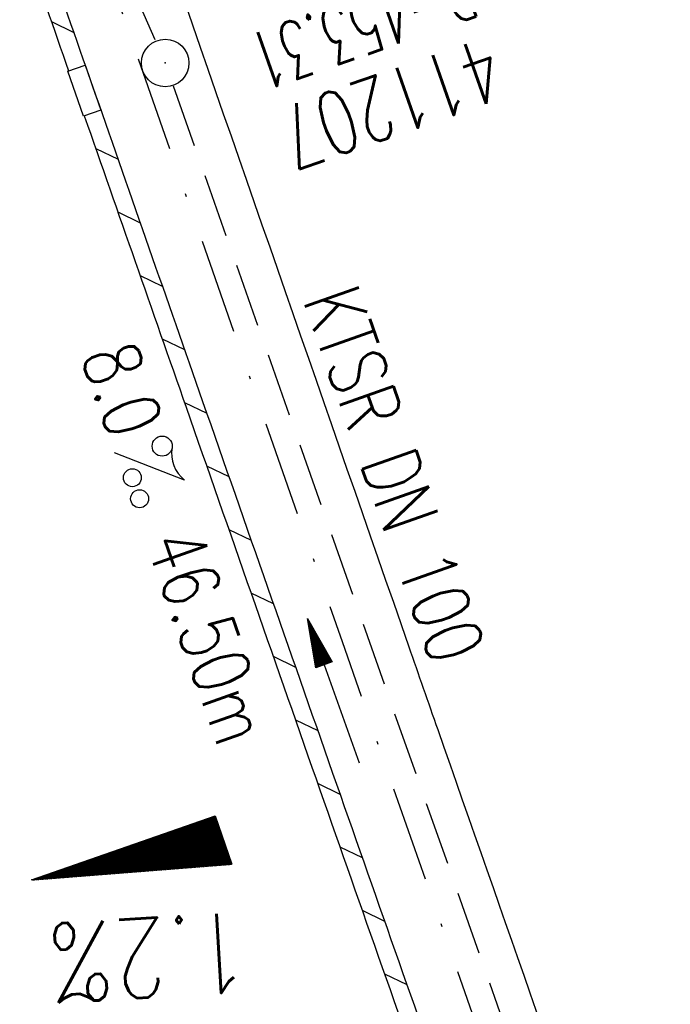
# Model space of a CAD drawing. Extents: x 446577 to 447152, y 443659 to 444842.
# Tile 9 of 41: x 446956 to 446977, y 443905 to 443936. Entities that reach past the tile are written whole.
import ezdxf
from ezdxf.enums import TextEntityAlignment as Align

# ---------------------------------------------------------------- set-up
doc = ezdxf.new("R2010")
doc.units = 0
doc.header["$LTSCALE"] = 2
doc.header["$MEASUREMENT"] = 0
for name, pattern in [('AUSGEZOGEN', [0]), ('GESTRICH-X2', [1.5, 1, -0.5]), ('STRICHPT-X3', [3, 1.5, -0.75, 0, -0.75])]:
    doc.linetypes.add(name, pattern=pattern)
doc.layers.get('0').update_dxf_attribs({"linetype": 'AUSGEZOGEN'})
for name, color, linetype in [('ACHSE', 250, 'STRICHPT-X3'), ('FBR', 8, 'CONTINUOUS'), ('GEF', 7, 'CONTINUOUS'), ('KANAL', 7, 'GESTRICH-X2'), ('PFEIL', 7, 'CONTINUOUS'), ('SCHACHTNR', 6, 'CONTINUOUS'), ('SCHLITZRINNE', 8, 'AUSGEZOGEN'), ('SCHSYMBOL', 7, 'AUSGEZOGEN'), ('TEXTO', 4, 'CONTINUOUS'), ('TEXTU', 4, 'CONTINUOUS')]:
    doc.layers.add(name, color=color, linetype=linetype)
doc.styles.add('ROMANS', font='romans.shx', dxfattribs={"width": 0.8})

# ---------------------------------------------------------------- blocks, each defined once
blk = doc.blocks.new('GST')
at = {"color": 0}
blk.add_circle((0, 0), 0.75, dxfattribs=at)
blk.add_point((0, 0), dxfattribs=at)
blk = doc.blocks.new('PROM')
blk.add_line((1.566, 1.817), (0.019, 0.015))
for centre, radius in [((0.317, 1.51), 0.317), ((0.943, 0.291), 0.283), ((1.645, 0.287), 0.283)]:
    blk.add_circle(centre, radius)
blk.add_arc((0.992, 2.682), 1.033, 239.1414, 303.3549)
blk = doc.blocks.new('PFEIL2')
at = {"color": 0}
for p, q in [((0.88, 0.002), (-2.401, -0.012)), ((0.881, -0.271), (0.879, 0.276)), ((0.879, 0.276), (2.429, 0.009)), ((0.911, 0.27), (0.879, 0.265)), ((0.965, 0.261), (0.879, 0.246)), ((1.019, 0.252), (0.879, 0.228)), ((1.073, 0.242), (0.879, 0.209)), ((1.127, 0.233), (0.879, 0.191)), ((1.181, 0.224), (0.879, 0.172)), ((1.235, 0.214), (0.879, 0.154)), ((1.289, 0.205), (0.879, 0.135)), ((1.343, 0.196), (0.879, 0.117)), ((1.397, 0.187), (0.879, 0.098)), ((1.451, 0.177), (0.879, 0.08)), ((1.505, 0.168), (0.879, 0.061)), ((1.559, 0.159), (0.88, 0.043)), ((1.613, 0.149), (0.88, 0.024)), ((1.668, 0.14), (0.88, 0.006)), ((1.722, 0.131), (0.88, -0.013)), ((1.776, 0.121), (0.88, -0.031)), ((1.83, 0.112), (0.88, -0.05)), ((1.884, 0.103), (0.88, -0.068)), ((1.938, 0.094), (0.88, -0.087)), ((1.992, 0.084), (0.88, -0.105)), ((2.046, 0.075), (0.88, -0.124)), ((2.1, 0.066), (0.88, -0.142)), ((2.154, 0.056), (0.88, -0.161)), ((2.208, 0.047), (0.88, -0.179)), ((2.262, 0.038), (0.881, -0.198)), ((2.316, 0.029), (0.881, -0.216)), ((2.37, 0.019), (0.881, -0.235)), ((2.424, 0.01), (0.881, -0.253)), ((2.429, 0.009), (0.881, -0.271))]:
    blk.add_line(p, q, dxfattribs=at)
blk = doc.blocks.new('*X5')
at = {"color": 0}
for p, q in [((725.827, 193.844), (727.436, 195.453)), ((725.827, 193.853), (727.427, 195.453)), ((725.827, 193.861), (727.418, 195.453)), ((725.827, 193.87), (727.409, 195.453)), ((725.827, 193.879), (727.401, 195.453)), ((725.827, 193.888), (727.392, 195.453)), ((725.827, 193.897), (727.383, 195.453)), ((725.827, 193.906), (727.374, 195.453)), ((725.827, 193.914), (727.365, 195.453)), ((725.827, 193.923), (727.356, 195.453)), ((725.827, 193.932), (727.347, 195.453)), ((725.827, 193.941), (727.339, 195.453)), ((725.827, 193.95), (727.33, 195.453)), ((725.827, 193.959), (727.321, 195.453)), ((725.827, 193.967), (727.312, 195.453)), ((725.827, 193.976), (727.303, 195.453)), ((725.827, 193.985), (727.294, 195.453)), ((725.827, 193.994), (727.286, 195.453)), ((725.827, 194.003), (727.277, 195.453)), ((725.827, 194.012), (727.268, 195.453)), ((725.827, 194.02), (727.259, 195.453)), ((725.827, 194.029), (727.25, 195.453)), ((725.827, 194.038), (727.241, 195.453)), ((725.827, 194.047), (727.233, 195.453)), ((725.827, 194.056), (727.224, 195.453)), ((725.827, 194.065), (727.215, 195.453)), ((725.827, 194.073), (727.206, 195.453)), ((725.827, 194.082), (727.197, 195.453)), ((725.827, 194.091), (727.188, 195.453)), ((725.827, 194.1), (727.18, 195.453)), ((725.827, 194.109), (727.171, 195.453)), ((725.827, 194.118), (727.162, 195.453)), ((725.827, 194.127), (727.153, 195.453)), ((725.827, 194.135), (727.144, 195.453)), ((725.827, 194.144), (727.135, 195.453)), ((725.827, 194.153), (727.127, 195.453)), ((725.827, 194.162), (727.118, 195.453)), ((725.827, 194.171), (727.109, 195.453)), ((725.827, 194.18), (727.1, 195.453)), ((725.827, 194.188), (727.091, 195.453)), ((725.827, 194.197), (727.082, 195.453)), ((725.827, 194.206), (727.073, 195.453)), ((725.827, 194.215), (727.065, 195.453)), ((725.827, 194.224), (727.056, 195.453)), ((725.827, 194.233), (727.047, 195.453)), ((725.827, 194.241), (727.038, 195.453)), ((725.827, 194.25), (727.029, 195.453)), ((725.827, 194.259), (727.02, 195.453)), ((725.827, 194.268), (727.012, 195.453)), ((725.827, 194.277), (727.003, 195.453)), ((725.827, 194.286), (726.994, 195.453)), ((725.827, 194.294), (726.985, 195.453)), ((725.827, 194.303), (726.976, 195.453)), ((725.827, 194.312), (726.967, 195.453)), ((725.827, 194.321), (726.959, 195.453)), ((725.827, 194.33), (726.95, 195.453)), ((725.827, 194.339), (726.941, 195.453)), ((725.827, 194.348), (726.932, 195.453)), ((725.827, 194.356), (726.923, 195.453)), ((725.827, 194.365), (726.914, 195.453)), ((725.827, 194.374), (726.906, 195.453)), ((725.827, 194.383), (726.897, 195.453)), ((725.827, 194.392), (726.888, 195.453)), ((725.827, 194.401), (726.879, 195.453)), ((725.827, 194.409), (726.87, 195.453)), ((725.827, 194.418), (726.861, 195.453)), ((725.827, 194.427), (726.853, 195.453)), ((725.827, 194.436), (726.844, 195.453)), ((725.827, 194.445), (726.835, 195.453)), ((725.827, 194.454), (726.826, 195.453)), ((725.827, 194.462), (726.817, 195.453)), ((725.827, 194.471), (726.808, 195.453)), ((725.827, 194.48), (726.799, 195.453)), ((725.827, 194.489), (726.791, 195.453)), ((725.827, 194.498), (726.782, 195.453)), ((725.827, 194.507), (726.773, 195.453)), ((725.827, 194.515), (726.764, 195.453)), ((725.827, 194.524), (726.755, 195.453)), ((725.827, 194.533), (726.746, 195.453)), ((725.827, 194.542), (726.738, 195.453)), ((725.827, 194.551), (726.729, 195.453)), ((725.827, 194.56), (726.72, 195.453)), ((725.827, 194.568), (726.711, 195.453)), ((725.827, 194.577), (726.702, 195.453)), ((725.827, 194.586), (726.693, 195.453)), ((725.827, 194.595), (726.685, 195.453)), ((725.827, 194.604), (726.676, 195.453)), ((725.827, 194.613), (726.667, 195.453)), ((725.827, 194.622), (726.658, 195.453)), ((725.827, 194.63), (726.649, 195.453)), ((725.827, 194.639), (726.64, 195.453)), ((725.827, 194.648), (726.632, 195.453)), ((725.827, 194.657), (726.623, 195.453)), ((725.827, 194.666), (726.614, 195.453)), ((725.827, 194.675), (726.605, 195.453)), ((725.827, 194.683), (726.596, 195.453)), ((725.827, 194.692), (726.587, 195.453)), ((725.827, 194.701), (726.579, 195.453)), ((725.827, 194.71), (726.57, 195.453)), ((725.827, 194.719), (726.561, 195.453)), ((725.827, 194.728), (726.552, 195.453)), ((725.827, 194.736), (726.543, 195.453)), ((725.827, 194.745), (726.534, 195.453)), ((725.827, 194.754), (726.525, 195.453)), ((725.827, 194.763), (726.517, 195.453)), ((725.827, 194.772), (726.508, 195.453)), ((725.827, 194.781), (726.499, 195.453)), ((725.827, 194.789), (726.49, 195.453)), ((725.827, 194.798), (726.481, 195.453)), ((725.827, 194.807), (726.472, 195.453)), ((725.827, 194.816), (726.464, 195.453)), ((725.827, 194.825), (726.455, 195.453)), ((725.827, 194.834), (726.446, 195.453)), ((725.827, 194.842), (726.437, 195.453)), ((725.827, 194.851), (726.428, 195.453)), ((725.827, 194.86), (726.419, 195.453)), ((725.827, 194.869), (726.411, 195.453)), ((725.827, 194.878), (726.402, 195.453)), ((725.827, 194.887), (726.393, 195.453)), ((725.827, 194.896), (726.384, 195.453)), ((725.827, 194.904), (726.375, 195.453)), ((725.827, 194.913), (726.366, 195.453)), ((725.827, 194.922), (726.358, 195.453)), ((725.827, 194.931), (726.349, 195.453)), ((725.827, 194.94), (726.34, 195.453)), ((725.827, 194.949), (726.331, 195.453)), ((725.827, 194.957), (726.322, 195.453)), ((725.827, 194.966), (726.313, 195.453)), ((725.827, 194.975), (726.305, 195.453)), ((725.827, 194.984), (726.296, 195.453)), ((725.827, 194.993), (726.287, 195.453)), ((725.827, 195.002), (726.278, 195.453)), ((725.827, 195.01), (726.269, 195.453)), ((725.827, 195.019), (726.26, 195.453)), ((725.827, 195.028), (726.251, 195.453)), ((725.827, 195.037), (726.243, 195.453)), ((725.827, 195.046), (726.234, 195.453)), ((725.827, 195.055), (726.225, 195.453)), ((725.827, 195.063), (726.216, 195.453)), ((725.827, 195.072), (726.207, 195.453)), ((725.827, 195.081), (726.198, 195.453)), ((725.827, 195.09), (726.19, 195.453)), ((725.827, 195.099), (726.181, 195.453)), ((725.827, 195.108), (726.172, 195.453)), ((725.827, 195.116), (726.163, 195.453)), ((725.827, 195.125), (726.154, 195.453)), ((725.827, 195.134), (726.145, 195.453)), ((725.827, 195.143), (726.137, 195.453)), ((725.827, 195.152), (726.128, 195.453)), ((725.827, 195.161), (726.119, 195.453)), ((725.827, 195.17), (726.11, 195.453)), ((725.827, 195.178), (726.101, 195.453)), ((725.827, 195.187), (726.092, 195.453)), ((725.827, 195.196), (726.084, 195.453)), ((725.827, 195.205), (726.075, 195.453)), ((725.827, 195.214), (726.066, 195.453)), ((725.827, 195.223), (726.057, 195.453)), ((725.827, 195.231), (726.048, 195.453)), ((725.827, 195.24), (726.039, 195.453)), ((725.827, 195.249), (726.031, 195.453)), ((725.827, 195.258), (726.022, 195.453)), ((725.827, 195.267), (726.013, 195.453)), ((725.827, 195.276), (726.004, 195.453)), ((725.827, 195.284), (725.995, 195.453)), ((725.827, 195.293), (725.986, 195.453)), ((725.827, 195.302), (725.977, 195.453)), ((725.827, 195.311), (725.969, 195.453)), ((725.827, 195.32), (725.96, 195.453)), ((725.827, 195.329), (725.951, 195.453)), ((725.827, 195.337), (725.942, 195.453)), ((725.827, 195.346), (725.933, 195.453)), ((725.827, 195.355), (725.924, 195.453)), ((725.827, 195.364), (725.916, 195.453)), ((725.827, 195.373), (725.907, 195.453)), ((725.827, 195.382), (725.898, 195.453)), ((725.827, 195.39), (725.889, 195.453)), ((725.827, 195.399), (725.88, 195.453)), ((725.827, 195.408), (725.871, 195.453)), ((725.827, 195.417), (725.863, 195.453)), ((725.827, 195.426), (725.854, 195.453)), ((725.827, 195.435), (725.845, 195.453)), ((725.827, 195.444), (725.836, 195.453)), ((725.827, 193.826), (727.433, 195.433)), ((725.827, 193.817), (727.43, 195.421)), ((725.827, 193.808), (727.427, 195.409)), ((725.827, 193.799), (727.424, 195.397)), ((725.827, 193.791), (727.421, 195.385)), ((725.827, 193.782), (727.418, 195.373)), ((725.827, 193.773), (727.414, 195.361)), ((725.827, 193.764), (727.411, 195.349)), ((725.827, 193.755), (727.408, 195.337)), ((725.827, 193.746), (727.405, 195.325)), ((725.827, 193.738), (727.402, 195.313)), ((725.827, 193.729), (727.399, 195.301)), ((725.827, 193.72), (727.395, 195.289)), ((725.827, 193.711), (727.392, 195.277)), ((725.827, 193.702), (727.389, 195.265)), ((725.827, 193.693), (727.386, 195.253)), ((725.827, 193.685), (727.383, 195.241)), ((725.827, 193.676), (727.38, 195.229)), ((725.827, 193.667), (727.377, 195.217)), ((725.827, 193.658), (727.373, 195.205)), ((725.827, 193.649), (727.37, 195.193)), ((725.827, 193.64), (727.367, 195.181)), ((725.827, 193.632), (727.364, 195.169)), ((725.827, 193.623), (727.361, 195.157)), ((725.827, 193.614), (727.358, 195.145)), ((725.827, 193.605), (727.354, 195.133)), ((725.827, 193.596), (727.351, 195.121)), ((725.827, 193.587), (727.348, 195.109)), ((725.827, 193.579), (727.345, 195.097)), ((725.827, 193.57), (727.342, 195.085)), ((725.827, 193.561), (727.339, 195.073)), ((725.827, 193.552), (727.336, 195.061)), ((725.827, 193.543), (727.332, 195.049)), ((725.827, 193.534), (727.329, 195.037)), ((725.827, 193.525), (727.326, 195.025)), ((725.827, 193.517), (727.323, 195.013)), ((725.827, 193.508), (727.32, 195.001)), ((725.827, 193.499), (727.317, 194.989)), ((725.827, 193.49), (727.313, 194.977)), ((725.827, 193.481), (727.31, 194.965)), ((725.827, 193.472), (727.307, 194.953)), ((725.827, 193.464), (727.304, 194.941)), ((725.827, 193.455), (727.301, 194.929)), ((725.827, 193.446), (727.298, 194.917)), ((725.827, 193.437), (727.295, 194.905)), ((725.827, 193.428), (727.291, 194.893)), ((725.827, 193.419), (727.288, 194.881)), ((725.827, 193.411), (727.285, 194.869)), ((725.827, 193.402), (727.282, 194.857)), ((725.827, 193.393), (727.279, 194.845)), ((725.827, 193.384), (727.276, 194.833)), ((725.827, 193.375), (727.272, 194.821)), ((725.827, 193.366), (727.269, 194.809)), ((725.827, 193.358), (727.266, 194.797)), ((725.827, 193.349), (727.263, 194.785)), ((725.827, 193.34), (727.26, 194.773)), ((725.827, 193.331), (727.257, 194.761)), ((725.827, 193.322), (727.254, 194.749)), ((725.827, 193.313), (727.25, 194.737)), ((725.827, 193.305), (727.247, 194.725)), ((725.827, 193.296), (727.244, 194.713)), ((725.827, 193.287), (727.241, 194.701)), ((725.827, 193.278), (727.238, 194.689)), ((725.827, 193.269), (727.235, 194.677)), ((725.827, 193.26), (727.231, 194.665)), ((725.827, 193.251), (727.228, 194.653)), ((725.827, 193.243), (727.225, 194.641)), ((725.827, 193.234), (727.222, 194.629)), ((725.827, 193.225), (727.219, 194.617)), ((725.827, 193.216), (727.216, 194.605)), ((725.827, 193.207), (727.213, 194.593)), ((725.827, 193.198), (727.209, 194.581)), ((725.827, 193.19), (727.206, 194.569)), ((725.827, 193.181), (727.203, 194.557)), ((725.827, 193.172), (727.2, 194.545)), ((725.827, 193.163), (727.197, 194.533)), ((725.827, 193.154), (727.194, 194.521)), ((725.827, 193.145), (727.19, 194.509)), ((725.827, 193.137), (727.187, 194.497)), ((725.827, 193.128), (727.184, 194.485)), ((725.827, 193.119), (727.181, 194.473)), ((725.827, 193.11), (727.178, 194.461)), ((725.827, 193.101), (727.175, 194.449)), ((725.827, 193.092), (727.172, 194.437)), ((725.827, 193.084), (727.168, 194.425)), ((725.827, 193.075), (727.165, 194.413)), ((725.827, 193.066), (727.162, 194.401)), ((725.827, 193.057), (727.159, 194.389)), ((725.827, 193.048), (727.156, 194.377)), ((725.827, 193.039), (727.153, 194.365)), ((725.827, 193.031), (727.149, 194.353)), ((725.827, 193.022), (727.146, 194.341)), ((725.827, 193.013), (727.143, 194.329)), ((725.827, 193.004), (727.14, 194.317)), ((725.827, 192.995), (727.137, 194.305)), ((725.827, 192.986), (727.134, 194.293)), ((725.827, 192.977), (727.131, 194.281)), ((725.827, 192.969), (727.127, 194.269)), ((725.827, 192.96), (727.124, 194.257)), ((725.827, 192.951), (727.121, 194.245)), ((725.827, 192.942), (727.118, 194.233)), ((725.827, 192.933), (727.115, 194.221)), ((725.827, 192.924), (727.112, 194.209)), ((725.827, 192.916), (727.108, 194.197)), ((725.827, 192.907), (727.105, 194.185)), ((725.827, 192.898), (727.102, 194.173)), ((725.827, 192.889), (727.099, 194.161)), ((725.827, 192.88), (727.096, 194.15)), ((725.827, 192.871), (727.093, 194.138)), ((725.827, 192.863), (727.09, 194.126)), ((725.827, 192.854), (727.086, 194.114)), ((725.827, 192.845), (727.083, 194.102)), ((725.827, 192.836), (727.08, 194.09)), ((725.827, 192.827), (727.077, 194.078)), ((725.827, 192.818), (727.074, 194.066)), ((725.827, 192.81), (727.071, 194.054)), ((725.827, 192.801), (727.068, 194.042)), ((725.827, 192.792), (727.064, 194.03)), ((725.827, 192.783), (727.061, 194.018)), ((725.827, 192.774), (727.058, 194.006)), ((725.827, 192.765), (727.055, 193.994)), ((725.827, 192.757), (727.052, 193.982)), ((725.827, 192.748), (727.049, 193.97)), ((725.827, 192.739), (727.045, 193.958)), ((725.827, 192.73), (727.042, 193.946)), ((725.827, 192.721), (727.039, 193.934)), ((725.827, 192.712), (727.036, 193.922)), ((725.827, 192.703), (727.033, 193.91)), ((725.827, 192.695), (727.03, 193.898)), ((725.827, 192.686), (727.027, 193.886)), ((725.827, 192.677), (727.023, 193.874)), ((725.827, 192.668), (727.02, 193.862)), ((725.827, 192.659), (727.017, 193.85)), ((725.827, 192.65), (727.014, 193.838)), ((725.827, 192.642), (727.011, 193.826)), ((725.827, 192.633), (727.008, 193.814)), ((725.827, 192.624), (727.004, 193.802)), ((725.827, 192.615), (727.001, 193.79)), ((725.827, 192.606), (726.998, 193.778)), ((725.827, 192.597), (726.995, 193.766)), ((725.827, 192.589), (726.992, 193.754)), ((725.827, 192.58), (726.989, 193.742)), ((725.827, 192.571), (726.986, 193.73)), ((725.827, 192.562), (726.982, 193.718)), ((725.827, 192.553), (726.979, 193.706)), ((725.827, 192.544), (726.976, 193.694)), ((725.827, 192.536), (726.973, 193.682)), ((725.827, 192.527), (726.97, 193.67)), ((725.827, 192.518), (726.967, 193.658)), ((725.827, 192.509), (726.963, 193.646)), ((725.827, 192.5), (726.96, 193.634)), ((725.827, 192.491), (726.957, 193.622)), ((725.827, 192.483), (726.954, 193.61)), ((725.827, 192.474), (726.951, 193.598)), ((725.827, 192.465), (726.948, 193.586)), ((725.827, 192.456), (726.945, 193.574)), ((725.827, 192.447), (726.941, 193.562)), ((725.827, 192.438), (726.938, 193.55)), ((725.827, 192.429), (726.935, 193.538)), ((725.827, 192.421), (726.932, 193.526)), ((725.827, 192.412), (726.929, 193.514)), ((725.827, 192.403), (726.926, 193.502)), ((725.827, 192.394), (726.922, 193.49)), ((725.827, 192.385), (726.919, 193.478)), ((725.827, 192.376), (726.916, 193.466)), ((725.827, 192.368), (726.913, 193.454)), ((725.827, 192.359), (726.91, 193.442)), ((725.827, 192.35), (726.907, 193.43)), ((725.827, 192.341), (726.904, 193.418)), ((725.827, 192.332), (726.9, 193.406)), ((725.827, 192.323), (726.897, 193.394)), ((725.827, 192.315), (726.894, 193.382)), ((725.827, 192.306), (726.891, 193.37)), ((725.827, 192.297), (726.888, 193.358)), ((725.827, 192.288), (726.885, 193.346)), ((725.827, 192.279), (726.881, 193.334)), ((725.827, 192.27), (726.878, 193.322)), ((725.827, 192.262), (726.875, 193.31)), ((725.827, 192.253), (726.872, 193.298)), ((725.827, 192.244), (726.869, 193.286)), ((725.827, 192.235), (726.866, 193.274)), ((725.827, 192.226), (726.863, 193.262)), ((725.827, 192.217), (726.859, 193.25)), ((725.827, 192.209), (726.856, 193.238)), ((725.827, 192.2), (726.853, 193.226)), ((725.827, 192.191), (726.85, 193.214)), ((725.827, 192.182), (726.847, 193.202)), ((725.827, 192.173), (726.844, 193.19)), ((725.827, 192.164), (726.84, 193.178)), ((725.827, 192.155), (726.837, 193.166)), ((725.827, 192.147), (726.834, 193.154)), ((725.827, 192.138), (726.831, 193.142)), ((725.827, 192.129), (726.828, 193.13)), ((725.827, 192.12), (726.825, 193.118)), ((725.827, 192.111), (726.822, 193.106)), ((725.827, 192.102), (726.818, 193.094)), ((725.827, 192.094), (726.815, 193.082)), ((725.827, 192.085), (726.812, 193.07)), ((725.827, 192.076), (726.809, 193.058)), ((725.827, 192.067), (726.806, 193.046)), ((725.827, 192.058), (726.803, 193.034)), ((725.827, 192.049), (726.799, 193.022)), ((725.827, 192.041), (726.796, 193.01)), ((725.827, 192.032), (726.793, 192.998)), ((725.827, 192.023), (726.79, 192.986)), ((725.827, 192.014), (726.787, 192.974)), ((725.827, 192.005), (726.784, 192.962)), ((725.827, 191.996), (726.781, 192.95)), ((725.827, 191.988), (726.777, 192.938)), ((725.827, 191.979), (726.774, 192.926)), ((725.827, 191.97), (726.771, 192.914)), ((725.827, 191.961), (726.768, 192.902)), ((725.827, 191.952), (726.765, 192.89)), ((725.827, 191.943), (726.762, 192.878)), ((725.827, 191.935), (726.758, 192.866)), ((725.827, 191.926), (726.755, 192.854)), ((725.827, 191.917), (726.752, 192.842)), ((725.827, 191.908), (726.749, 192.83)), ((725.827, 191.899), (726.746, 192.818)), ((725.827, 191.89), (726.743, 192.806)), ((725.827, 191.881), (726.74, 192.794)), ((725.827, 191.873), (726.736, 192.782)), ((725.827, 191.864), (726.733, 192.77)), ((725.827, 191.855), (726.73, 192.758)), ((725.827, 191.846), (726.727, 192.746)), ((725.827, 191.837), (726.724, 192.734)), ((725.827, 191.828), (726.721, 192.722)), ((725.827, 191.82), (726.717, 192.71)), ((725.827, 191.811), (726.714, 192.698)), ((725.827, 191.802), (726.711, 192.686)), ((725.827, 191.793), (726.708, 192.674)), ((725.827, 191.784), (726.705, 192.662)), ((725.827, 191.775), (726.702, 192.65)), ((725.827, 191.767), (726.699, 192.639)), ((725.827, 191.758), (726.695, 192.627)), ((725.827, 191.749), (726.692, 192.615)), ((725.827, 191.74), (726.689, 192.603)), ((725.827, 191.731), (726.686, 192.591)), ((725.827, 191.722), (726.683, 192.579)), ((725.827, 191.714), (726.68, 192.567)), ((725.827, 191.705), (726.677, 192.555)), ((725.827, 191.696), (726.673, 192.543)), ((725.827, 191.687), (726.67, 192.531)), ((725.827, 191.678), (726.667, 192.519)), ((725.827, 191.669), (726.664, 192.507)), ((725.827, 191.66), (726.661, 192.495)), ((725.827, 191.652), (726.658, 192.483)), ((725.827, 191.643), (726.654, 192.471)), ((725.827, 191.634), (726.651, 192.459)), ((725.827, 191.625), (726.648, 192.447)), ((725.827, 191.616), (726.645, 192.435)), ((725.827, 191.607), (726.642, 192.423)), ((725.827, 191.599), (726.639, 192.411)), ((725.827, 191.59), (726.636, 192.399)), ((725.827, 191.581), (726.632, 192.387)), ((725.827, 191.572), (726.629, 192.375)), ((725.827, 191.563), (726.626, 192.363)), ((725.827, 191.554), (726.623, 192.351)), ((725.827, 191.546), (726.62, 192.339)), ((725.827, 191.537), (726.617, 192.327)), ((725.827, 191.528), (726.613, 192.315)), ((725.827, 191.519), (726.61, 192.303)), ((725.827, 191.51), (726.607, 192.291)), ((725.827, 191.501), (726.604, 192.279)), ((725.827, 191.493), (726.601, 192.267)), ((725.827, 191.484), (726.598, 192.255)), ((725.827, 191.475), (726.595, 192.243)), ((725.827, 191.466), (726.591, 192.231)), ((725.827, 191.457), (726.588, 192.219)), ((725.827, 191.448), (726.585, 192.207)), ((725.827, 191.44), (726.582, 192.195)), ((725.827, 191.431), (726.579, 192.183)), ((725.827, 191.422), (726.576, 192.171)), ((725.827, 191.413), (726.572, 192.159)), ((725.827, 191.404), (726.569, 192.147)), ((725.827, 191.395), (726.566, 192.135)), ((725.827, 191.386), (726.563, 192.123)), ((725.827, 191.378), (726.56, 192.111)), ((725.827, 191.369), (726.557, 192.099)), ((725.827, 191.36), (726.554, 192.087)), ((725.827, 191.351), (726.55, 192.075)), ((725.827, 191.342), (726.547, 192.063)), ((725.827, 191.333), (726.544, 192.051)), ((725.827, 191.325), (726.541, 192.039)), ((725.827, 191.316), (726.538, 192.027)), ((725.827, 191.307), (726.535, 192.015)), ((725.827, 191.298), (726.531, 192.003)), ((725.827, 191.289), (726.528, 191.991)), ((725.827, 191.28), (726.525, 191.979)), ((725.827, 191.272), (726.522, 191.967)), ((725.827, 191.263), (726.519, 191.955)), ((725.827, 191.254), (726.516, 191.943)), ((725.827, 191.245), (726.513, 191.931)), ((725.827, 191.236), (726.509, 191.919)), ((725.827, 191.227), (726.506, 191.907)), ((725.827, 191.219), (726.503, 191.895)), ((725.827, 191.21), (726.5, 191.883)), ((725.827, 191.201), (726.497, 191.871)), ((725.827, 191.192), (726.494, 191.859)), ((725.827, 191.183), (726.49, 191.847)), ((725.827, 191.174), (726.487, 191.835)), ((725.827, 191.166), (726.484, 191.823)), ((725.827, 191.157), (726.481, 191.811)), ((725.827, 191.148), (726.478, 191.799)), ((725.827, 191.139), (726.475, 191.787)), ((725.827, 191.13), (726.472, 191.775)), ((725.827, 191.121), (726.468, 191.763)), ((725.827, 191.112), (726.465, 191.751)), ((725.827, 191.104), (726.462, 191.739)), ((725.827, 191.095), (726.459, 191.727)), ((725.827, 191.086), (726.456, 191.715)), ((725.827, 191.077), (726.453, 191.703)), ((725.827, 191.068), (726.449, 191.691)), ((725.827, 191.059), (726.446, 191.679)), ((725.827, 191.051), (726.443, 191.667)), ((725.827, 191.042), (726.44, 191.655)), ((725.827, 191.033), (726.437, 191.643)), ((725.827, 191.024), (726.434, 191.631)), ((725.827, 191.015), (726.431, 191.619)), ((725.827, 191.006), (726.427, 191.607)), ((725.827, 190.998), (726.424, 191.595)), ((725.827, 190.989), (726.421, 191.583)), ((725.827, 190.98), (726.418, 191.571)), ((725.827, 190.971), (726.415, 191.559)), ((725.827, 190.962), (726.412, 191.547)), ((725.827, 190.953), (726.408, 191.535)), ((725.827, 190.945), (726.405, 191.523)), ((725.827, 190.936), (726.402, 191.511)), ((725.827, 190.927), (726.399, 191.499)), ((725.827, 190.918), (726.396, 191.487)), ((725.827, 190.909), (726.393, 191.475)), ((725.827, 190.9), (726.39, 191.463)), ((725.827, 190.892), (726.386, 191.451)), ((725.827, 190.883), (726.383, 191.439)), ((725.827, 190.874), (726.38, 191.427)), ((725.827, 190.865), (726.377, 191.415)), ((725.827, 190.856), (726.374, 191.403)), ((725.827, 190.847), (726.371, 191.391)), ((725.827, 190.838), (726.367, 191.379)), ((725.827, 190.83), (726.364, 191.367)), ((725.827, 190.821), (726.361, 191.355)), ((725.827, 190.812), (726.358, 191.343)), ((725.827, 190.803), (726.355, 191.331)), ((725.827, 190.794), (726.352, 191.319)), ((725.827, 190.785), (726.349, 191.307)), ((725.827, 190.777), (726.345, 191.295)), ((725.827, 190.768), (726.342, 191.283)), ((725.827, 190.759), (726.339, 191.271)), ((725.827, 190.75), (726.336, 191.259)), ((725.827, 190.741), (726.333, 191.247)), ((725.827, 190.732), (726.33, 191.235)), ((725.827, 190.724), (726.326, 191.223)), ((725.827, 190.715), (726.323, 191.211)), ((725.827, 190.706), (726.32, 191.199)), ((725.827, 190.697), (726.317, 191.187)), ((725.827, 190.688), (726.314, 191.175)), ((725.827, 190.679), (726.311, 191.163)), ((725.827, 190.671), (726.308, 191.151)), ((725.827, 190.662), (726.304, 191.139)), ((725.827, 190.653), (726.301, 191.128)), ((725.827, 190.644), (726.298, 191.116)), ((725.827, 190.635), (726.295, 191.104)), ((725.827, 190.626), (726.292, 191.092)), ((725.827, 190.618), (726.289, 191.08)), ((725.827, 190.609), (726.286, 191.068)), ((725.827, 190.6), (726.282, 191.056)), ((725.827, 190.591), (726.279, 191.044)), ((725.827, 190.582), (726.276, 191.032)), ((725.827, 190.573), (726.273, 191.02)), ((725.827, 190.564), (726.27, 191.008)), ((725.827, 190.556), (726.267, 190.996)), ((725.827, 190.547), (726.263, 190.984)), ((725.827, 190.538), (726.26, 190.972)), ((725.827, 190.529), (726.257, 190.96)), ((725.827, 190.52), (726.254, 190.948)), ((725.827, 190.511), (726.251, 190.936)), ((725.827, 190.503), (726.248, 190.924)), ((725.827, 190.494), (726.245, 190.912)), ((725.827, 190.485), (726.241, 190.9)), ((725.827, 190.476), (726.238, 190.888)), ((725.827, 190.467), (726.235, 190.876)), ((725.827, 190.458), (726.232, 190.864)), ((725.827, 190.45), (726.229, 190.852)), ((725.827, 190.441), (726.226, 190.84)), ((725.827, 190.432), (726.222, 190.828)), ((725.827, 190.423), (726.219, 190.816)), ((725.827, 190.414), (726.216, 190.804)), ((725.827, 190.405), (726.213, 190.792)), ((725.827, 190.397), (726.21, 190.78)), ((725.827, 190.388), (726.207, 190.768)), ((725.827, 190.379), (726.204, 190.756)), ((725.827, 190.37), (726.2, 190.744)), ((725.827, 190.361), (726.197, 190.732)), ((725.827, 190.352), (726.194, 190.72)), ((725.827, 190.344), (726.191, 190.708)), ((725.827, 190.335), (726.188, 190.696)), ((725.827, 190.326), (726.185, 190.684)), ((725.827, 190.317), (726.181, 190.672)), ((725.827, 190.308), (726.178, 190.66)), ((725.827, 190.299), (726.175, 190.648)), ((725.827, 190.29), (726.172, 190.636)), ((725.827, 190.282), (726.169, 190.624)), ((725.827, 190.273), (726.166, 190.612)), ((725.827, 190.264), (726.163, 190.6)), ((725.827, 190.255), (726.159, 190.588)), ((725.827, 190.246), (726.156, 190.576)), ((725.827, 190.237), (726.153, 190.564)), ((725.827, 190.229), (726.15, 190.552)), ((725.827, 190.22), (726.147, 190.54)), ((725.827, 190.211), (726.144, 190.528)), ((725.827, 190.202), (726.14, 190.516)), ((725.827, 190.193), (726.137, 190.504)), ((725.827, 190.184), (726.134, 190.492)), ((725.827, 190.176), (726.131, 190.48)), ((725.827, 190.167), (726.128, 190.468)), ((725.827, 190.158), (726.125, 190.456)), ((725.827, 190.149), (726.122, 190.444)), ((725.827, 190.14), (726.118, 190.432)), ((725.827, 190.131), (726.115, 190.42)), ((725.827, 190.123), (726.112, 190.408)), ((725.827, 190.114), (726.109, 190.396)), ((725.827, 190.105), (726.106, 190.384)), ((725.827, 190.096), (726.103, 190.372)), ((725.827, 190.087), (726.099, 190.36)), ((725.827, 190.078), (726.096, 190.348)), ((725.827, 190.07), (726.093, 190.336)), ((725.827, 190.061), (726.09, 190.324)), ((725.827, 190.052), (726.087, 190.312)), ((725.827, 190.043), (726.084, 190.3)), ((725.827, 190.034), (726.081, 190.288)), ((725.827, 190.025), (726.077, 190.276)), ((725.827, 190.016), (726.074, 190.264)), ((725.827, 190.008), (726.071, 190.252)), ((725.827, 189.999), (726.068, 190.24)), ((725.827, 189.99), (726.065, 190.228)), ((725.827, 189.981), (726.062, 190.216)), ((725.827, 189.972), (726.058, 190.204)), ((725.827, 189.963), (726.055, 190.192)), ((725.827, 189.955), (726.052, 190.18)), ((725.827, 189.946), (726.049, 190.168)), ((725.827, 189.937), (726.046, 190.156)), ((725.827, 189.928), (726.043, 190.144)), ((725.827, 189.919), (726.04, 190.132)), ((725.827, 189.91), (726.036, 190.12)), ((725.827, 189.902), (726.033, 190.108)), ((725.827, 189.893), (726.03, 190.096)), ((725.827, 189.884), (726.027, 190.084)), ((725.827, 189.875), (726.024, 190.072)), ((725.827, 189.866), (726.021, 190.06)), ((725.827, 189.857), (726.017, 190.048)), ((725.827, 189.849), (726.014, 190.036)), ((725.827, 189.84), (726.011, 190.024)), ((725.827, 189.831), (726.008, 190.012)), ((725.827, 189.822), (726.005, 190)), ((725.827, 189.813), (726.002, 189.988)), ((725.827, 189.804), (725.999, 189.976)), ((725.827, 189.796), (725.995, 189.964)), ((725.827, 189.787), (725.992, 189.952)), ((725.827, 189.778), (725.989, 189.94)), ((725.827, 189.769), (725.986, 189.928)), ((725.827, 189.76), (725.983, 189.916)), ((725.827, 189.751), (725.98, 189.904)), ((725.827, 189.742), (725.976, 189.892)), ((725.827, 189.734), (725.973, 189.88)), ((725.827, 189.725), (725.97, 189.868)), ((725.827, 189.716), (725.967, 189.856)), ((725.827, 189.707), (725.964, 189.844)), ((725.827, 189.698), (725.961, 189.832)), ((725.827, 189.689), (725.958, 189.82)), ((725.827, 189.681), (725.954, 189.808)), ((725.827, 189.672), (725.951, 189.796)), ((725.827, 189.663), (725.948, 189.784)), ((725.827, 189.654), (725.945, 189.772)), ((725.827, 189.645), (725.942, 189.76)), ((725.827, 189.636), (725.939, 189.748)), ((725.827, 189.628), (725.935, 189.736)), ((725.827, 189.619), (725.932, 189.724)), ((725.827, 189.61), (725.929, 189.712)), ((725.827, 189.601), (725.926, 189.7)), ((725.827, 189.592), (725.923, 189.688)), ((725.827, 189.583), (725.92, 189.676)), ((725.827, 189.575), (725.917, 189.664)), ((725.827, 189.566), (725.913, 189.652)), ((725.827, 189.557), (725.91, 189.64)), ((725.827, 189.548), (725.907, 189.628)), ((725.827, 189.539), (725.904, 189.616)), ((725.827, 189.53), (725.901, 189.605)), ((725.827, 189.521), (725.898, 189.593)), ((725.827, 189.513), (725.895, 189.581)), ((725.827, 189.504), (725.891, 189.569)), ((725.827, 189.495), (725.888, 189.557)), ((725.827, 189.486), (725.885, 189.545)), ((725.827, 189.477), (725.882, 189.533)), ((725.827, 189.468), (725.879, 189.521)), ((725.827, 189.46), (725.876, 189.509)), ((725.827, 189.451), (725.872, 189.497)), ((725.827, 189.442), (725.869, 189.485)), ((725.827, 189.433), (725.866, 189.473)), ((725.827, 189.424), (725.863, 189.461)), ((725.827, 189.415), (725.86, 189.449)), ((725.827, 189.407), (725.857, 189.437)), ((725.827, 189.398), (725.854, 189.425)), ((725.827, 189.389), (725.85, 189.413)), ((725.827, 189.38), (725.847, 189.401)), ((725.827, 189.371), (725.844, 189.389)), ((725.827, 189.362), (725.841, 189.377)), ((725.827, 189.354), (725.838, 189.365)), ((725.827, 189.345), (725.835, 189.353)), ((725.827, 189.336), (725.831, 189.341))]:
    blk.add_line(p, q, dxfattribs=at)
blk = doc.blocks.new('GEF')
at = {"color": 0}
for p, q in [((0.01, 0.018), (0.01, 6.148)), ((1.622, 6.148), (0.01, 0.018)), ((0.01, 6.148), (1.622, 6.148))]:
    blk.add_line(p, q, dxfattribs=at)
blk.add_blockref('*X5', (-725.817, -189.305), dxfattribs=at)

msp = doc.modelspace()

# ---------------------------------------------------------------- linework, layer by layer
at = {"layer": 'ACHSE', "flags": 128}
msp.add_lwpolyline([(446785.2, 444812.39), (446790.978, 444771.625), (446798.52, 444718.411), (446808.52, 444647.862), (446822.553, 444548.851), (446833.078, 444474.594), (446836.586, 444449.841), (446840.095, 444425.088), (446843.603, 444400.336), (446847.111, 444375.583), (446847.688, 444371.511), (446850.727, 444350.846), (446854.65, 444326.156), (446858.882, 444301.517), (446863.422, 444276.933), (446868.271, 444252.408), (446873.427, 444227.946), (446878.889, 444203.55), (446884.657, 444179.224), (446890.729, 444154.973), (446897.105, 444130.8), (446903.784, 444106.709), (446910.765, 444082.704), (446918.046, 444058.788), (446925.627, 444034.965), (446933.506, 444011.239), (446939.848, 443992.83), (446941.674, 443987.611), (446949.933, 443964.015), (446958.191, 443940.418), (446966.45, 443916.822), (446974.708, 443893.225), (446979.199, 443880.392), (446999.483, 443822.435), (447024.259, 443751.646), (447041.503, 443702.373)], dxfattribs=at)
at = {"layer": 'FBR'}
for points in [[(446906.283, 444163.064, 0.003557), (446913.219, 444136.335, 0.004717), (446918.783, 444116.265, 0.000024), (446923.206, 444100.879, 0.003676), (446923.236, 444100.778, 0.000171), (446925.25, 444094.15, 0.000048), (446932.443, 444070.518, 0.000065), (446938.908, 444049.294, 0.003486), (446939.03, 444048.902, 0.003745), (446939.222, 444048.317, 0.000068), (446950.069, 444016.112, 0.000011), (446956.461, 443997.144, 0.001698), (446956.504, 443997.019, 0.000349), (446956.714, 443996.41, 0.000013), (446962.54, 443979.58, 0.000005), (446967.365, 443965.643, 0.00002), (446968.622, 443962.013, 0.001124), (446976.568, 443939.234, -0.000431), (446996.335, 443882.82)], [(446925.215, 444042.892, 0.0017), (446930.243, 444027.436, 0.003935), (446936.907, 444007.707, 0.000126), (446946.647, 443979.626, 0.000195), (446952.953, 443961.485, 0.000026), (446968.558, 443916.655, 0.000443), (446969.471, 443914.039, 0.00013), (446975.672, 443896.342, -0.000046), (446981.167, 443880.67, -0.00001)]]:
    msp.add_lwpolyline(points, format="xyb", dxfattribs=at)
at = {"layer": 'KANAL'}
for p, q in [((446951.469, 443956.938), (446960.563, 443935.75)), ((446961.125, 443934.344), (446976.094, 443891.906))]:
    msp.add_line(p, q, dxfattribs=at)
at = {"layer": 'SCHLITZRINNE'}
for p, q in [((446957.281, 443936.37), (446957.985, 443936.032)), ((446958.679, 443932.368), (446959.383, 443932.029)), ((446959.378, 443930.366), (446960.082, 443930.027)), ((446960.077, 443928.365), (446960.781, 443928.026)), ((446960.777, 443926.363), (446961.481, 443926.024)), ((446961.477, 443924.361), (446962.181, 443924.022)), ((446962.177, 443922.359), (446962.881, 443922.02)), ((446962.877, 443920.357), (446963.581, 443920.018)), ((446963.577, 443918.355), (446964.282, 443918.016)), ((446964.278, 443916.353), (446964.982, 443916.014)), ((446964.979, 443914.351), (446965.683, 443914.012)), ((446965.679, 443912.349), (446966.384, 443912.009)), ((446966.381, 443910.346), (446967.086, 443910.006)), ((446967.085, 443908.342), (446967.791, 443908.002)), ((446967.791, 443906.337), (446968.497, 443905.998))]:
    msp.add_line(p, q, dxfattribs=at)
for points in [[(446918.666, 444051.482, 0.001942), (446927.717, 444023.784, 0.002834), (446934.101, 444004.864, 0.000005), (446941.432, 443983.537, 0.000867), (446941.474, 443983.415, 0.000084), (446947.849, 443965.085, 0.000199), (446950.544, 443957.352, 0.000027), (446955.553, 443942.997, 0.000044), (446958.667, 443934.078, 0.000101), (446962.051, 443924.393, 0.000084), (446966.153, 443912.669, 0.000975), (446970.092, 443901.486, -0.001001), (446974.031, 443890.303, -0.000525), (446977.569, 443880.16, 0.000574)], [(446950.252, 443956.511, 0.000026), (446955.032, 443942.814, 0.000039), (446957.824, 443934.814, 0.000101)], [(446958.32, 443933.395, 0.000096), (446961.53, 443924.21, 0.000084), (446965.631, 443912.486, 0.000975), (446969.571, 443901.301, -0.000924), (446973.211, 443890.973, -0.000613)]]:
    msp.add_lwpolyline(points, format="xyb", dxfattribs=at)
at = {"layer": 'SCHLITZRINNE', "flags": 128}
msp.add_lwpolyline([(446918.666, 444051.482, 0.001942), (446927.717, 444023.784, 0.002834), (446934.101, 444004.864, 0.000005), (446941.432, 443983.537, 0.000867), (446941.474, 443983.415, 0.000084), (446947.849, 443965.085, 0.000199), (446950.544, 443957.352, 0.000027), (446955.553, 443942.997, 0.000044), (446958.667, 443934.078, 0.000101), (446962.051, 443924.393, 0.000084), (446966.153, 443912.669, 0.000975), (446970.092, 443901.486, -0.001001), (446974.031, 443890.303, -0.000613), (446978.162, 443878.453, 0.000574), (446982.293, 443866.603, 0.000043), (446985.962, 443856.119, 0.000041), (446989.821, 443845.1, 0.000098), (446990.721, 443842.532, -0.000006), (447006.522, 443797.477, -0.000336), (447009.233, 443789.73, -0.000126), (447016.458, 443769.022)], format="xyb", dxfattribs=at)
at = {"layer": 'SCHSYMBOL'}
msp.add_lwpolyline([(446958.345, 443934.996), (446958.842, 443933.578), (446958.292, 443933.385), (446957.795, 443934.804)], close=True, dxfattribs=at)

# ---------------------------------------------------------------- block references
at = {"layer": 'GEF', "rotation": 289.2329370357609}
msp.add_blockref('GEF', (446956.638, 443909.303), dxfattribs=at)
at = {"layer": 'PFEIL', "rotation": 109.4266000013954}
msp.add_blockref('PFEIL2', (446966.181, 443915.256), dxfattribs=at)
at = {"layer": 'SCHSYMBOL', "rotation": 289.2891999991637}
msp.add_blockref('GST', (446960.872, 443935.066), dxfattribs=at)
at = {"layer": 'TEXTU', "rotation": 289.4266000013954}
msp.add_blockref('PROM', (446959.247, 443922.778), dxfattribs=at)

# ---------------------------------------------------------------- texts
at = {"layer": 'GEF', "style": 'ROMANS', "width": 0.8}
msp.add_text('1.2%%%', height=2.5, rotation=183.385, dxfattribs=at).set_placement((446963.436, 443908.281))
at = {"layer": 'SCHACHTNR', "style": 'ROMANS'}
for s, height, width, p in [('D=453.31', 1.8, 0.6, (446970.26, 443938.297)), ('411207', 2, 0.7, (446971.072, 443935.922))]:
    msp.add_text(s, height=height, rotation=199.2892, dxfattribs=dict(at, width=width)).set_placement(p)
at = {"layer": 'TEXTO', "style": 'ROMANS', "width": 0.75}
msp.add_text('KTSR DN 100', height=1.8, rotation=289.4266, dxfattribs=at).set_placement((446967.252, 443921.79), align=Align.CENTER)
at = {"layer": 'TEXTU', "style": 'ROMANS', "width": 0.75}
for s, p in [('8.0', (446958.184, 443925.83)), ('46.50m', (446960.246, 443919.955))]:
    msp.add_text(s, height=1.8, rotation=289.4266, dxfattribs=at).set_placement(p)

doc.saveas('drawing.dxf')
